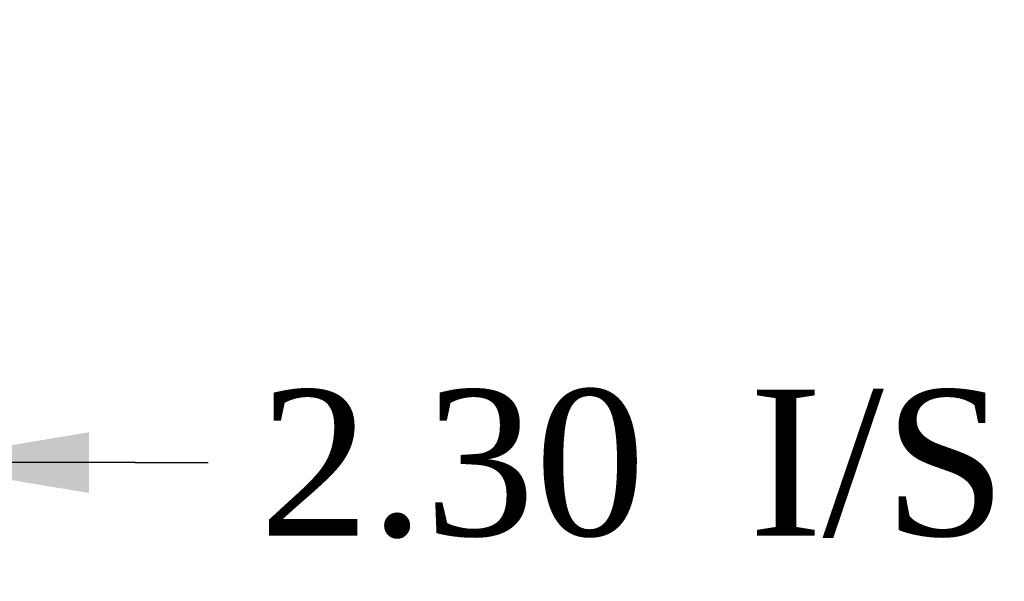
# Model space of a CAD drawing. Header units: inches. Extents: x 1 to 240, y -1 to 159.
# Tile 23 of 61: x 86.55 to 93.3, y 18.41 to 22.26. Entities that reach past the tile are written whole.
import ezdxf
from ezdxf.enums import TextEntityAlignment as Align

# ---------------------------------------------------------------- set-up
doc = ezdxf.new("R2010")
doc.units = ezdxf.units.IN
doc.header["$MEASUREMENT"] = 0
doc.layers.add('Default', color=7, linetype='Continuous')
doc.styles.add('SEACAD_Times_New_Roman', font='times.ttf')
doc.dimstyles.new('HAMMOND_(STH_-_240x160)', dxfattribs={"dimtxt": 1, "dimasz": 1.25, "dimexe": 0.5, "dimexo": 0.5, "dimgap": 0.25, "dimtad": 0, "dimtih": 1, "dimtoh": 1, "dimlfac": 0.125, "dimzin": 0, "dimdsep": 46, "dimtxsty": 'SEACAD_Times_New_Roman', "dimblk1": '_SE_FILLED', "dimblk2": '_SE_FILLED', "dimsah": 1, "dimcen": 0.5, "dimadec": 0, "dimazin": 0, "dimtfac": 0.8, "dimtofl": 0, "dimtmove": 0, "dimatfit": 3, "dimfxl": 1, "dimtolj": 1, "dimtzin": 0, "dimarcsym": 0})

# ---------------------------------------------------------------- blocks, each defined once
blk = doc.blocks.new('DMBLK2525')
at = {"layer": 'Default', "linetype": 'Continuous'}
for points in [[(82.2274, 19.0155), (83.4774, 19.2238), (82.2274, 19.4321)], [(87.0302, 19.0155), (87.0302, 19.4321), (85.7802, 19.2238)]]:
    blk.add_hatch(color=7, dxfattribs=at).paths.add_polyline_path(points)
at = {"layer": 'Default', "color": 7, "linetype": 'Continuous'}
for p, q in [((83.4774, 21.7557), (83.4774, 18.7238)), ((85.7802, 20.9547), (85.7802, 18.7238)), ((83.4774, 19.2238), (80.9774, 19.2238)), ((87.3452, 19.2238), (85.7802, 19.2238)), ((87.3452, 19.2238), (87.8452, 19.2238))]:
    blk.add_line(p, q, dxfattribs=at)
at = {"layer": 'Default', "color": 7, "linetype": 'Continuous', "style": 'SEACAD_Times_New_Roman'}
for s, p in [('I/S', (91.5492, 19.7238)), ('2.30', (88.1952, 19.7238))]:
    blk.add_text(s, height=1, dxfattribs=at).set_placement(p, align=Align.TOP_LEFT)
blk = doc.blocks.new('_SE_FILLED')
at = {"color": 0}
blk.add_line((0, 0), (-1, 0), dxfattribs=at)
blk.add_solid([(0, 0), (-1, -0.1665), (-1, 0.1665), (0, 0)], dxfattribs=at)

msp = doc.modelspace()

# ---------------------------------------------------------------- dimensions: what is measured, and where the dimension line sits
at = {"layer": 'Default', "color": 7, "linetype": 'Continuous'}
dim = msp.add_linear_dim(base=(83.4774, 19.2238), p1=(85.7802, 21.4547), p2=(83.4774, 22.2557), text='\\A1;<> I/S', dimstyle='HAMMOND_(STH_-_240x160)', override={"dimlfac": 1, "dimtmove": 1}, dxfattribs=at)
dim.commit()
dim.dimension.update_dxf_attribs({"geometry": 'DMBLK2525', "text_midpoint": (87.8452, 19.2238), "dimtype": 160})

doc.saveas('drawing.dxf')
